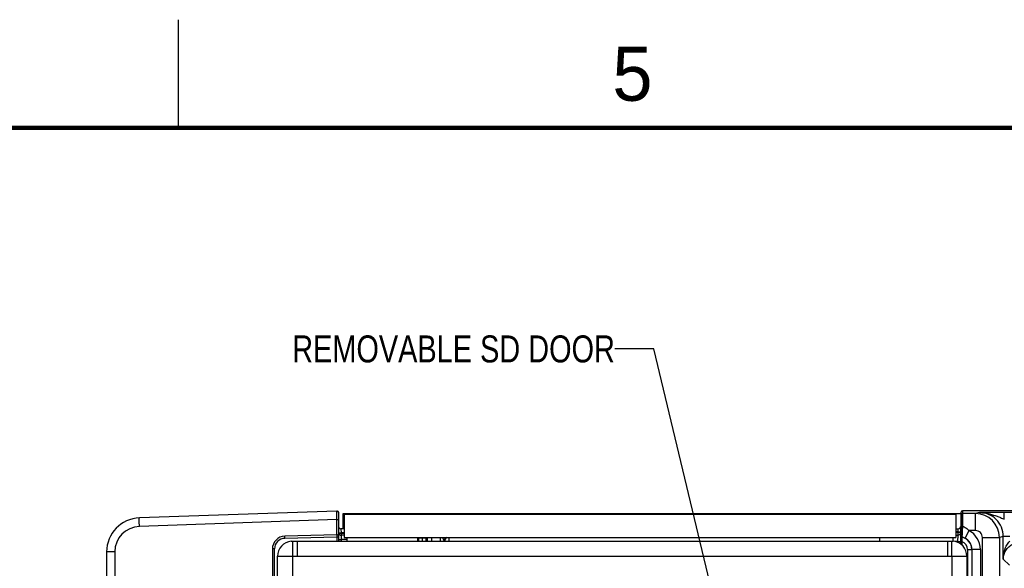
# Model space of a CAD drawing. Header units: inches. Extents: x 0 to 34, y 0 to 22.
# Tile 99 of 106: x 12 to 16.6, y 19.5 to 22. Entities that reach past the tile are written whole.
import ezdxf

# ---------------------------------------------------------------- set-up
doc = ezdxf.new("R2010")
doc.units = ezdxf.units.IN
doc.header["$LTSCALE"] = 1.87
doc.header["$MEASUREMENT"] = 0
doc.layers.get('0').update_dxf_attribs({"linetype": 'CONTINUOUS'})
doc.layers.add('02___PRT_ALL_AXES', color=7, linetype='CONTINUOUS')
doc.layers.add('DETAIL', color=7, linetype='CONTINUOUS')
doc.styles.get("Standard").update_dxf_attribs({"font": 'txt', "width": 0.8})
doc.styles.add('TEXTSTYLE_2', font='txt')
doc.dimstyles.get("Standard").update_dxf_attribs({"dimtxt": 0.125, "dimasz": 0.18, "dimexe": 0.125, "dimexo": 0.0625, "dimgap": 0.09, "dimtad": 0, "dimtih": 1, "dimtoh": 1, "dimzin": 4, "dimdsep": 46, "dimtxsty": 'STANDARD', "dimblk": '_FILLED', "dimblk1": '_FILLED', "dimblk2": '_FILLED', "dimcen": 0.09, "dimadec": 0, "dimazin": 0, "dimtol": 1, "dimtp": 0.02, "dimtm": 0.02, "dimtfac": 1, "dimtofl": 0, "dimtmove": 0, "dimatfit": 3, "dimldrblk": '_FILLED', "dimfxl": 1, "dimtolj": 1, "dimtzin": 4, "dimarcsym": 0})

# ---------------------------------------------------------------- blocks, each defined once
blk = doc.blocks.new('_FILLED')
at = {"color": 0, "linetype": 'BYBLOCK'}
blk.add_solid([(0, 0), (-1, 0.174), (-1, -0.174)], dxfattribs=at)

msp = doc.modelspace()

# ---------------------------------------------------------------- linework, layer by layer
at = {"color": 2, "linetype": 'CONTINUOUS'}
msp.add_line((12.75, 21.5), (12.75, 22), dxfattribs=at)
at = {"color": 7, "linetype": 'CONTINUOUS'}
for p, q in [((13.4822, 19.726), (12.5686, 19.6941)), ((13.4924, 19.5869), (13.4924, 19.7162)), ((13.5125, 19.6439), (13.5125, 19.714)), ((13.5125, 19.714), (16.3726, 19.714)), ((13.5168, 19.7114), (13.5168, 19.6034)), ((13.5168, 19.7114), (16.3468, 19.7114)), ((16.3468, 19.7114), (16.3468, 19.6034)), ((16.3702, 19.5728), (16.3728, 19.7215)), ((16.3726, 19.7095), (16.3726, 19.7095)), ((16.3778, 19.7264), (16.3776, 19.7144)), ((16.4389, 19.7144), (16.3776, 19.7144)), ((16.3776, 19.7144), (16.3776, 19.7144)), ((20.8956, 19.7264), (16.3778, 19.7264)), ((16.457, 19.7189), (16.4389, 19.7144)), ((16.439, 19.6356), (16.439, 19.7144)), ((16.4937, 19.719), (16.457, 19.7189)), ((16.5719, 19.6892), (16.5719, 19.7192)), ((16.7373, 19.7192), (16.5719, 19.7192)), ((13.4822, 19.6867), (12.5686, 19.6548)), ((13.4822, 19.6159), (13.4822, 19.6867)), ((13.4822, 19.6867), (13.4924, 19.6867)), ((13.5168, 19.6439), (13.5012, 19.6439)), ((13.5012, 19.6439), (13.5019, 19.6247)), ((13.5168, 19.6449), (13.5125, 19.6449)), ((16.3468, 19.6437), (16.3567, 19.6437)), ((16.3567, 19.6437), (16.3562, 19.6292)), ((13.4828, 19.6159), (13.2418, 19.6096)), ((13.2418, 19.5998), (13.4828, 19.6061)), ((13.4828, 19.6061), (13.4828, 19.5869)), ((13.4828, 19.6061), (13.4924, 19.6061)), ((13.4922, 19.6247), (13.497, 19.6246)), ((13.4922, 19.6238), (13.4951, 19.6237)), ((13.4951, 19.6237), (13.502, 19.6238)), ((13.5019, 19.6247), (13.502, 19.6238)), ((13.5168, 19.6247), (13.5019, 19.6247)), ((13.502, 19.6238), (13.502, 19.6142)), ((13.502, 19.6238), (13.5168, 19.6238)), ((13.517, 19.6138), (13.502, 19.6141)), ((13.5168, 19.6034), (16.3468, 19.6034)), ((13.8793, 19.6016), (13.8792, 19.6034)), ((13.8965, 19.6034), (13.8953, 19.6022)), ((13.8953, 19.5869), (13.8953, 19.6022)), ((13.9006, 19.6034), (13.9006, 19.5869)), ((13.9202, 19.6034), (13.9202, 19.5869)), ((13.9603, 19.6034), (13.9603, 19.5869)), ((13.9719, 19.6034), (13.9732, 19.601)), ((13.9732, 19.601), (13.98, 19.5873)), ((14.0007, 19.6034), (14.0007, 19.5863)), ((16.3562, 19.6292), (16.3468, 19.6292)), ((16.3468, 19.6287), (16.3562, 19.6287)), ((16.3468, 19.6142), (16.3562, 19.6142)), ((16.3562, 19.6142), (16.3554, 19.5847)), ((16.3562, 19.6292), (16.3562, 19.6287)), ((16.3562, 19.6287), (16.3562, 19.6142)), ((16.3701, 19.6293), (16.3712, 19.6295)), ((16.3712, 19.6107), (16.3707, 19.6006)), ((16.3716, 19.611), (16.3712, 19.6107)), ((16.3755, 19.6061), (16.3751, 19.6057)), ((16.4083, 19.6356), (16.39, 19.6008)), ((16.439, 19.6356), (16.4083, 19.6356)), ((16.4704, 16.7906), (16.4704, 19.6041)), ((16.4704, 19.6041), (16.5492, 19.6041)), ((16.5673, 19.6087), (16.5492, 19.6041)), ((16.5492, 19.6041), (16.5492, 16.6762)), ((16.5673, 19.5039), (16.5673, 19.6087)), ((16.5973, 19.6087), (16.5673, 19.6087)), ((13.4924, 19.5944), (13.502, 19.5944)), ((13.502, 19.5944), (13.502, 19.5869)), ((13.5299, 19.5939), (13.502, 19.5944)), ((16.3554, 19.5847), (16.3429, 19.5847)), ((16.3554, 19.5847), (16.3554, 19.5816)), ((16.3554, 19.5847), (16.3693, 19.5847)), ((16.3693, 19.5847), (16.3704, 19.5847)), ((16.3753, 19.5852), (16.3704, 19.5853)), ((16.3753, 19.5852), (16.3751, 19.5689)), ((12.4166, 19.5368), (12.4166, 16.447)), ((12.4546, 19.5368), (12.4166, 19.5368)), ((12.4546, 19.5368), (12.4546, 16.447)), ((13.1843, 19.5506), (13.1843, 16.4332)), ((13.1939, 19.5506), (13.1843, 19.5506)), ((13.1939, 16.4332), (13.1939, 19.5506)), ((16.4016, 19.5481), (16.4016, 16.7743)), ((16.4016, 19.5481), (16.4213, 19.5481)), ((16.4217, 19.5485), (16.4213, 19.5481)), ((16.4213, 19.5481), (16.4213, 16.794)), ((16.4217, 19.5485), (16.4217, 16.7936)), ((16.461, 19.5485), (16.4217, 19.5485)), ((16.461, 19.5485), (16.461, 16.792)), ((16.5959, 19.4753), (16.5673, 19.5039))]:
    msp.add_line(p, q, dxfattribs=at)
at = {"color": 3, "linetype": 'CONTINUOUS'}
for p, q in [((13.5297, 19.5869), (13.5297, 19.6034)), ((13.8574, 19.5869), (13.8574, 19.6034)), ((15.9958, 19.5869), (15.9958, 19.6034)), ((16.3358, 19.5869), (16.3358, 19.6034)), ((13.2712, 19.5866), (13.2781, 19.5866)), ((13.2781, 19.5869), (16.3288, 19.5869)), ((13.2781, 16.3972), (13.2781, 19.5866)), ((13.2981, 19.5869), (13.2981, 19.5169)), ((16.3088, 19.5869), (16.3088, 19.5169)), ((16.3288, 19.5169), (16.3288, 19.5866)), ((16.3288, 19.5866), (16.3357, 19.5866)), ((13.2081, 16.4669), (13.2081, 19.5169)), ((13.2081, 19.5169), (16.3988, 19.5169))]:
    msp.add_line(p, q, dxfattribs=at)
at = {"color": 7, "linetype": 'CONTINUOUS', "const_width": 0.02}
msp.add_lwpolyline([(33.5, 21.5), (0.5, 21.5)], dxfattribs=at)
at = {"color": 7, "linetype": 'CONTINUOUS'}
for centre, radius, start, end in [((12.5741, 19.5368), 0.1575, 92, 180), ((13.4825, 19.7162), 0.00984, 0, 92), ((16.3776, 19.7094), 0.005, 90.0092, 178.9991), ((16.3776, 19.7094), 0.005, 90.0092, 178.9991), ((16.3778, 19.7214), 0.005, 89.9997, 178.9997), ((16.4389, 19.6041), 0.1102, 0.001, 89.9952), ((16.457, 19.6087), 0.1102, 0.004, 90.0094), ((16.5732, -4.4829), 24.202, 90.00308, 90.18806), ((12.5727, 19.5368), 0.1181, 92.0005, 179.9995), ((13.5012, 19.6538), 0.00984, 203.1281, 270), ((16.3567, 19.6587), 0.015, 270, 359.0003), ((13.2434, 19.5506), 0.0591, 91.5, 180), ((13.2431, 19.5506), 0.0492, 91.5068, 179.993), ((13.4825, 19.6257), 0.00984, 271.5, 360), ((13.5022, 19.6239), 0.00984, 184.7365, 267.4768), ((13.502, 19.6241), 0.00984, 234.9182, 270), ((13.4933, 19.9488), 0.3242, 270.6627, 271.532), ((11.4207, 19.6044), 2.4587, 359.5911, 359.9332), ((13.8756, 19.6022), 0.0197, 0.0158, 3.5859), ((14.0007, 19.5863), 0.0197, 118.0345, 179.9743), ((16.3562, 19.6292), 0.015, 270, 359.0003), ((16.3762, 19.6106), 0.005, 179.0263, 257.371), ((16.3766, 19.611), 0.005, 179.0262, 257.3644), ((16.3622, 19.5481), 0.0591, 0.0046, 77.387), ((16.3629, 19.5489), 0.0586, 62.371, 77.5451), ((16.3627, 19.5485), 0.059, 359.9797, 62.3483), ((16.3626, 19.5485), 0.0984, 359.9965, 62.3428), ((16.439, 19.6041), 0.0315, 0.0035, 90.0052), ((16.3622, 19.5481), 0.0394, 359.9956, 70.5409)]:
    msp.add_arc(centre, radius, start, end, dxfattribs=at)
at = {"color": 3, "linetype": 'CONTINUOUS'}
for centre, start, end in [((13.2781, 19.5169), 95.6689, 180), ((16.3288, 19.5169), 0, 84.3311)]:
    msp.add_arc(centre, 0.07, start, end, dxfattribs=at)
at = {"color": 7, "linetype": 'CONTINUOUS'}
for points, knots in [([(12.5686, 19.6548), (12.5684, 19.6598), (12.5682, 19.6671), (12.568, 19.6764), (12.568, 19.6822), (12.568, 19.6871), (12.5681, 19.6904), (12.5682, 19.6923), (12.5683, 19.6933), (12.5684, 19.6938), (12.5685, 19.6941), (12.5686, 19.6941)], [0, 0, 0, 0, 0.381918, 0.554511, 0.70568, 0.829768, 0.922221, 0.955324, 0.979311, 0.994089, 1, 1, 1, 1]), ([(13.4822, 19.6867), (13.4822, 19.6893), (13.4821, 19.6943), (13.4821, 19.7016), (13.482, 19.7083), (13.482, 19.7142), (13.482, 19.7184), (13.4821, 19.7213), (13.4821, 19.7229), (13.4821, 19.7242), (13.4821, 19.7252), (13.4822, 19.7256), (13.4821, 19.726), (13.4822, 19.726)], [0, 0, 0, 0, 0.194892, 0.38266, 0.555486, 0.706955, 0.831329, 0.881757, 0.923722, 0.9568, 0.980645, 0.995084, 1, 1, 1, 1]), ([(16.3726, 19.7095), (16.3727, 19.7095), (16.3727, 19.7093), (16.3728, 19.7092), (16.3728, 19.7088), (16.3729, 19.7082), (16.3729, 19.707), (16.373, 19.7053), (16.3731, 19.7031), (16.3731, 19.7005), (16.3731, 19.6974), (16.3732, 19.6939), (16.3732, 19.69), (16.3732, 19.6842), (16.3731, 19.6761), (16.3731, 19.6656), (16.373, 19.6583), (16.3729, 19.6545)], [0, 0, 0, 0, 0.001651, 0.00536, 0.011256, 0.019358, 0.042144, 0.073599, 0.113524, 0.161656, 0.217676, 0.281213, 0.35184, 0.429087, 0.601333, 0.793343, 1, 1, 1, 1]), ([(16.3776, 19.7144), (16.3777, 19.7144), (16.3777, 19.7142), (16.3778, 19.7141), (16.3778, 19.7137), (16.3778, 19.7132), (16.3779, 19.7126), (16.3779, 19.7116), (16.378, 19.7099), (16.3781, 19.7076), (16.3781, 19.7048), (16.3781, 19.7015), (16.3782, 19.6978), (16.3782, 19.6936), (16.3782, 19.6874), (16.3781, 19.6787), (16.3781, 19.6675), (16.378, 19.6597), (16.3779, 19.6557)], [0, 0, 0, 0, 0.001617, 0.005313, 0.011202, 0.019298, 0.029595, 0.04208, 0.073534, 0.113459, 0.161593, 0.217617, 0.281158, 0.35179, 0.429042, 0.601301, 0.793326, 1, 1, 1, 1]), ([(16.457, 19.7189), (16.465, 19.7189), (16.481, 19.7178), (16.4968, 19.7146), (16.5045, 19.7126)], [0, 0, 0, 0, 0.499547, 1, 1, 1, 1]), ([(16.5045, 19.7126), (16.5159, 19.7097), (16.5327, 19.7039), (16.5549, 19.6954), (16.5661, 19.6912), (16.5719, 19.6892)], [0, 0, 0, 0, 0.493645, 0.74485, 1, 1, 1, 1]), ([(16.3729, 19.6545), (16.3729, 19.6519), (16.3728, 19.6468), (16.3727, 19.6392), (16.3725, 19.6319), (16.3724, 19.6261), (16.3722, 19.622), (16.3721, 19.6193), (16.372, 19.617), (16.3719, 19.615), (16.3719, 19.6134), (16.3718, 19.6123), (16.3717, 19.6117), (16.3717, 19.6114), (16.3717, 19.6112), (16.3716, 19.6111), (16.3716, 19.611)], [0, 0, 0, 0, 0.176736, 0.354883, 0.525725, 0.680749, 0.7498, 0.811954, 0.866356, 0.912244, 0.948968, 0.976023, 0.985809, 0.993064, 0.997778, 1, 1, 1, 1]), ([(16.3779, 19.6557), (16.3773, 19.6557), (16.3761, 19.6557), (16.3746, 19.6554), (16.3735, 19.6551), (16.3729, 19.6547), (16.3729, 19.6545)], [0, 0, 0, 0, 0.356405, 0.663364, 0.881772, 1, 1, 1, 1]), ([(16.3779, 19.6557), (16.3778, 19.6528), (16.3776, 19.6469), (16.3773, 19.6382), (16.3769, 19.6298), (16.3765, 19.6223), (16.3762, 19.6167), (16.376, 19.6128), (16.3758, 19.6106), (16.3757, 19.6088), (16.3756, 19.6074), (16.3756, 19.6066), (16.3755, 19.6062), (16.3755, 19.6061)], [0, 0, 0, 0, 0.17698, 0.355337, 0.526267, 0.681198, 0.812162, 0.866431, 0.912211, 0.948879, 0.975942, 0.993048, 1, 1, 1, 1]), ([(16.3779, 19.6557), (16.3838, 19.6539), (16.3948, 19.6482), (16.4041, 19.6401), (16.4083, 19.6356)], [0, 0, 0, 0, 0.49893, 1, 1, 1, 1]), ([(13.2418, 19.5998), (13.2418, 19.601), (13.2417, 19.6033), (13.2417, 19.6061), (13.2417, 19.6078), (13.2417, 19.6088), (13.2418, 19.6092), (13.2417, 19.6096), (13.2418, 19.6096)], [0, 0, 0, 0, 0.381824, 0.70652, 0.830743, 0.922937, 0.979948, 1, 1, 1, 1]), ([(13.4828, 19.6159), (13.4828, 19.6159), (13.4828, 19.6155), (13.4829, 19.6151), (13.4829, 19.6141), (13.4829, 19.6124), (13.4829, 19.6096), (13.4828, 19.6073), (13.4828, 19.6061)], [0, 0, 0, 0, 0.01961, 0.076479, 0.16883, 0.293168, 0.617531, 1, 1, 1, 1]), ([(13.502, 19.6141), (13.502, 19.6141), (13.502, 19.6139), (13.502, 19.6136), (13.502, 19.6131), (13.5019, 19.6122), (13.5019, 19.6105), (13.5019, 19.6081), (13.5019, 19.6052), (13.5019, 19.6005), (13.5019, 19.5969), (13.502, 19.5944)], [0, 0, 0, 0, 0.004964, 0.019385, 0.043198, 0.076243, 0.168582, 0.292928, 0.444395, 0.617246, 1, 1, 1, 1]), ([(13.8931, 19.6012), (13.8911, 19.601), (13.8865, 19.601), (13.882, 19.6013), (13.8794, 19.6016)], [0, 0, 0, 0, 0.425164, 1, 1, 1, 1]), ([(13.8953, 19.6022), (13.8953, 19.6019), (13.8944, 19.6014), (13.8936, 19.6013), (13.8931, 19.6012)], [0, 0, 0, 0, 0.33111, 1, 1, 1, 1]), ([(16.3562, 19.6292), (16.359, 19.6292), (16.3628, 19.6292), (16.3675, 19.6292), (16.3693, 19.6293), (16.3701, 19.6293)], [0, 0, 0, 0, 0.601163, 0.836513, 1, 1, 1, 1]), ([(16.3562, 19.6287), (16.3572, 19.6287), (16.3591, 19.6286), (16.3619, 19.6286), (16.3644, 19.6286), (16.3667, 19.6286), (16.3683, 19.6287), (16.3694, 19.6287), (16.37, 19.6288), (16.3705, 19.6288), (16.3709, 19.6288), (16.3711, 19.6289), (16.3712, 19.6289), (16.3712, 19.6289)], [0, 0, 0, 0, 0.194683, 0.381863, 0.554388, 0.705631, 0.82981, 0.880226, 0.922196, 0.955333, 0.979351, 0.994106, 1, 1, 1, 1]), ([(16.3751, 19.6057), (16.3751, 19.6057), (16.3751, 19.6055), (16.375, 19.6052), (16.375, 19.6046), (16.375, 19.6039), (16.375, 19.603), (16.3749, 19.6015), (16.3749, 19.5993), (16.375, 19.5962), (16.375, 19.5927), (16.3752, 19.589), (16.3753, 19.5865), (16.3753, 19.5852)], [0, 0, 0, 0, 0.006709, 0.02288, 0.048459, 0.083191, 0.126702, 0.178515, 0.304705, 0.456364, 0.627231, 0.810621, 1, 1, 1, 1]), ([(16.5673, 19.5039), (16.5673, 19.5112), (16.5685, 19.5259), (16.5735, 19.5477), (16.5824, 19.5688), (16.5916, 19.5815), (16.5973, 19.5869)], [0, 0, 0, 0, 0.242801, 0.488314, 0.739685, 1, 1, 1, 1]), ([(16.5673, 19.5039), (16.5674, 19.5099), (16.569, 19.5223), (16.5761, 19.5403), (16.5885, 19.5574), (16.6002, 19.5666), (16.6068, 19.5705)], [0, 0, 0, 0, 0.223279, 0.45729, 0.713548, 1, 1, 1, 1])]:
    msp.add_open_spline(points, degree=3, knots=knots, dxfattribs=at)
for points in [[(13.9815, 19.5949), (13.9829, 19.5984), (13.9856, 19.6016), (13.9887, 19.6037)], [(13.98, 19.5873), (13.98, 19.5899), (13.9805, 19.5925), (13.9815, 19.5949)]]:
    msp.add_open_spline(points, degree=3, dxfattribs=at)
at = {"layer": '02___PRT_ALL_AXES', "color": 7, "linetype": 'CONTINUOUS'}
for p, q in [((13.8598, 19.6042), (13.8598, 19.5869)), ((13.8598, 19.6016), (13.8794, 19.6016))]:
    msp.add_line(p, q, dxfattribs=at)
at = {"layer": '02___PRT_ALL_AXES', "color": 3, "linetype": 'CONTINUOUS'}
for p, q in [((16.3288, 19.5169), (16.3288, 16.7918)), ((16.3988, 19.5169), (16.3988, 16.7918))]:
    msp.add_line(p, q, dxfattribs=at)

# ---------------------------------------------------------------- texts
at = {"color": 2, "linetype": 'CONTINUOUS', "insert": (14.7577, 21.8747), "char_height": 0.25, "width": 0.25, "attachment_point": 1, "line_spacing_factor": 0.9, "style": 'TEXTSTYLE_2'}
msp.add_mtext('5', dxfattribs=at)
at = {"layer": 'DETAIL', "color": 2, "linetype": 'CONTINUOUS', "insert": (14.7695, 20.5389), "char_height": 0.125, "width": 1.7, "attachment_point": 3, "line_spacing_factor": 0.9}
msp.add_mtext('REMOVABLE SD DOOR', dxfattribs=at)

# ---------------------------------------------------------------- leaders
at = {"layer": 'DETAIL', "color": 2, "linetype": 'CONTINUOUS'}
msp.add_leader([(15.504, 18.1632), (14.9495, 20.4764), (14.7695, 20.4764)], dimstyle='STANDARD', override={"dimtad": 0}, dxfattribs=at)

doc.saveas('drawing.dxf')
